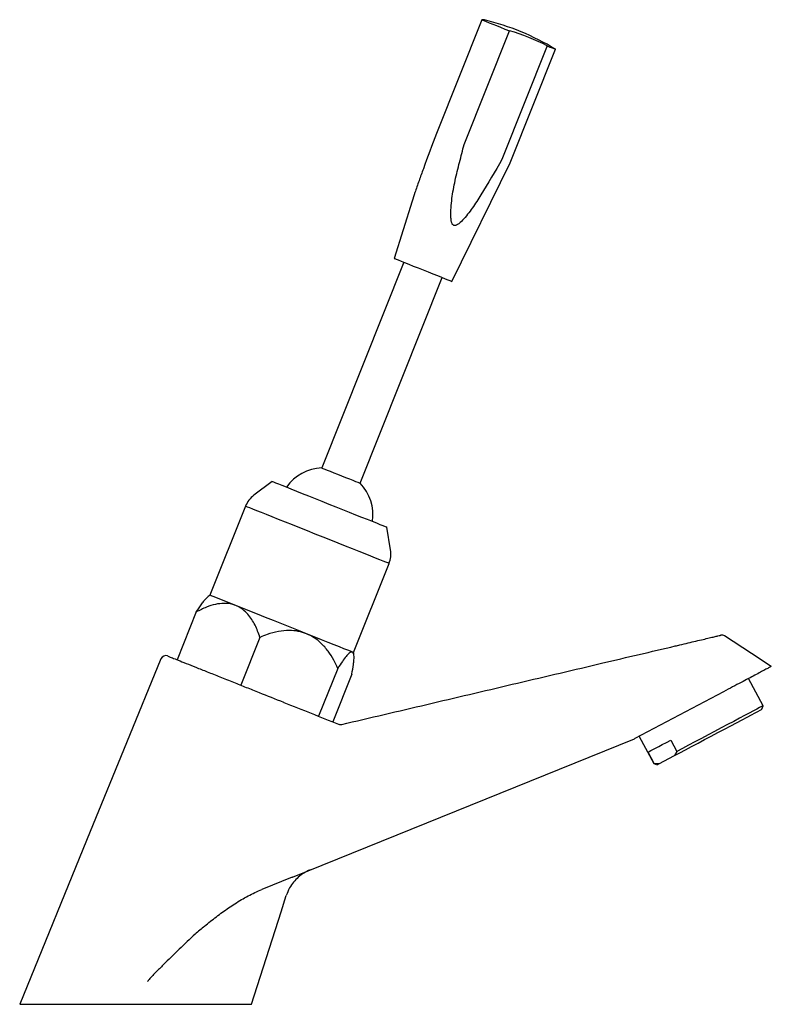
# Model space of a CAD drawing. Header units: millimetres. Extents: x 3826.183 to 3826.329, y 1906.247 to 1906.438.
import ezdxf

# ---------------------------------------------------------------- set-up
doc = ezdxf.new("R2010")
doc.units = ezdxf.units.MM
doc.layers.add('SANINDUSA', color=3, linetype='Continuous')

msp = doc.modelspace()

# ---------------------------------------------------------------- linework, layer by layer
at = {"layer": 'SANINDUSA'}
for p, q in [((3826.273168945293, 1906.438198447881), (3826.264365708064, 1906.416142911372)), ((3826.269761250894, 1906.413989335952), (3826.278564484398, 1906.43604487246)), ((3826.285911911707, 1906.433112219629), (3826.277108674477, 1906.411056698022)), ((3826.278686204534, 1906.410427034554), (3826.287489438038, 1906.432482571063)), ((3826.267344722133, 1906.387407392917), (3826.278686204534, 1906.410427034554)), ((3826.2596620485, 1906.402979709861), (3826.256199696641, 1906.391855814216)), ((3826.25805720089, 1906.391114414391), (3826.242117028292, 1906.351178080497)), ((3826.249547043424, 1906.348212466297), (3826.265487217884, 1906.388148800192)), ((3826.232462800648, 1906.348571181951), (3826.228925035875, 1906.345878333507)), ((3826.227309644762, 1906.343753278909), (3826.220409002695, 1906.32646448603)), ((3826.255464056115, 1906.33528555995), (3826.254752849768, 1906.339674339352)), ((3826.24827156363, 1906.315343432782), (3826.255172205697, 1906.33263222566)), ((3826.217758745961, 1906.323215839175), (3826.214051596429, 1906.313927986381)), ((3826.230114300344, 1906.318284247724), (3826.226407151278, 1906.30899639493)), ((3826.245213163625, 1906.312257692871), (3826.241506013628, 1906.302969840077)), ((3826.247956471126, 1906.31116272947), (3826.244249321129, 1906.301874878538)), ((3826.327791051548, 1906.304990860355), (3826.324984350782, 1906.310293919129)), ((3826.320146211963, 1906.307733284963), (3826.302933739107, 1906.298623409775)), ((3826.327583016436, 1906.304315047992), (3826.327791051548, 1906.304990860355)), ((3826.245382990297, 1906.301422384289), (3826.245418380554, 1906.301409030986)), ((3826.245820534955, 1906.301353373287), (3826.245982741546, 1906.301377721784)), ((3826.245982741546, 1906.301377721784), (3826.246961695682, 1906.30160807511)), ((3826.236427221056, 1906.271747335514), (3826.302840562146, 1906.298580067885)), ((3826.302840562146, 1906.298580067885), (3826.302933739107, 1906.298623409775)), ((3826.303772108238, 1906.299067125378), (3826.306578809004, 1906.293764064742)), ((3826.309876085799, 1906.298337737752), (3826.31104554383, 1906.296128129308)), ((3826.306669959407, 1906.293812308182), (3826.305500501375, 1906.296021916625)), ((3826.31104554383, 1906.296128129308), (3826.310621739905, 1906.295338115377)), ((3826.307561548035, 1906.293718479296), (3826.310621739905, 1906.295338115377)), ((3826.306578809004, 1906.293764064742), (3826.307254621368, 1906.293556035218)), ((3826.307561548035, 1906.293718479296), (3826.306669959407, 1906.293812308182)), ((3826.236368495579, 1906.27172360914), (3826.230482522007, 1906.269345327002)), ((3826.236368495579, 1906.27172360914), (3826.236427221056, 1906.271747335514))]:
    msp.add_line(p, q, dxfattribs=at)
at = {"layer": 'SANINDUSA', "flags": 128}
for points in [[(3826.273168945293, 1906.438198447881), (3826.273562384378, 1906.438041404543), (3826.2740541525, 1906.437845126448), (3826.274636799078, 1906.437612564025), (3826.275301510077, 1906.437347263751), (3826.276038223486, 1906.437053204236), (3826.276835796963, 1906.436734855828), (3826.277682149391, 1906.436397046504), (3826.278564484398, 1906.43604487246)], [(3826.285911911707, 1906.433112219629), (3826.286429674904, 1906.432905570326), (3826.28685104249, 1906.432737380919), (3826.287169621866, 1906.432610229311), (3826.287380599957, 1906.432526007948), (3826.287480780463, 1906.432486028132), (3826.287489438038, 1906.432482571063)], [(3826.256199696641, 1906.391855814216), (3826.256199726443, 1906.391855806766), (3826.256287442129, 1906.391820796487), (3826.256541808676, 1906.391719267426), (3826.256955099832, 1906.391554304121), (3826.257514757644, 1906.391330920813), (3826.258203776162, 1906.391055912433), (3826.259001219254, 1906.390737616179), (3826.259882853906, 1906.390385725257), (3826.260821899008, 1906.390010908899), (3826.261789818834, 1906.389624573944), (3826.262757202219, 1906.389238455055), (3826.263694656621, 1906.388864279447), (3826.264573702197, 1906.388513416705), (3826.265367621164, 1906.388196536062), (3826.266052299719, 1906.387923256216), (3826.266606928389, 1906.387701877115), (3826.267014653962, 1906.387539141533), (3826.267263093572, 1906.387439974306), (3826.267344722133, 1906.387407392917)], [(3826.242117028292, 1906.351178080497), (3826.2421548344, 1906.35116298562), (3826.24234510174, 1906.351087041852), (3826.24268776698, 1906.350950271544), (3826.243167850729, 1906.350758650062), (3826.243764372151, 1906.350520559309), (3826.244451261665, 1906.350246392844), (3826.245198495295, 1906.349948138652), (3826.245973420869, 1906.3496388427), (3826.246742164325, 1906.349332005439), (3826.247471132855, 1906.349041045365), (3826.248128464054, 1906.34877867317), (3826.248685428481, 1906.348556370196), (3826.249117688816, 1906.348383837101), (3826.24940634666, 1906.348268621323), (3826.249538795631, 1906.348215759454), (3826.249547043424, 1906.348212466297)], [(3826.232462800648, 1906.348571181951), (3826.232530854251, 1906.348544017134), (3826.232759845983, 1906.348452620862), (3826.233147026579, 1906.348298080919), (3826.233686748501, 1906.348082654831), (3826.234371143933, 1906.347809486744), (3826.235190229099, 1906.347482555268), (3826.23613206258, 1906.347106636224), (3826.237182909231, 1906.346687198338), (3826.238327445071, 1906.346230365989), (3826.239548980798, 1906.345742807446), (3826.240829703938, 1906.34523161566), (3826.242150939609, 1906.344704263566), (3826.243493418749, 1906.34416842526), (3826.244837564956, 1906.343631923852), (3826.246163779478, 1906.343102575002), (3826.247452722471, 1906.342588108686), (3826.248685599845, 1906.342096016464), (3826.249844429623, 1906.341633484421), (3826.250912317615, 1906.341207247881), (3826.251873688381, 1906.340823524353), (3826.252714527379, 1906.34048791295), (3826.253422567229, 1906.340205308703), (3826.253987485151, 1906.339979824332), (3826.254401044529, 1906.339814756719), (3826.254657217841, 1906.339712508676), (3826.254752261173, 1906.339674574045), (3826.254752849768, 1906.339674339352)], [(3826.228164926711, 1906.343411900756), (3826.227721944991, 1906.343588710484), (3826.227437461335, 1906.343702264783), (3826.227314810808, 1906.343751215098), (3826.227309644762, 1906.343753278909)], [(3826.255172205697, 1906.33263222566), (3826.255126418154, 1906.332650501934), (3826.254923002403, 1906.332731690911), (3826.254559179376, 1906.332876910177), (3826.254039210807, 1906.333084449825), (3826.25336919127, 1906.333351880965), (3826.252556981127, 1906.333676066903), (3826.251612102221, 1906.334053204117), (3826.250545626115, 1906.334478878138), (3826.249370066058, 1906.334948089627), (3826.248099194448, 1906.33545534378), (3826.246747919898, 1906.33599469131), (3826.245332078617, 1906.336559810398), (3826.243868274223, 1906.337144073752), (3826.242373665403, 1906.337740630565), (3826.240865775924, 1906.338342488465), (3826.23936228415, 1906.338942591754), (3826.237880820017, 1906.339533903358), (3826.236438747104, 1906.340109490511), (3826.235052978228, 1906.340662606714), (3826.233739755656, 1906.341186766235), (3826.232514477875, 1906.341675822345), (3826.231391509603, 1906.342124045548), (3826.230384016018, 1906.342526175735), (3826.229503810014, 1906.342877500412), (3826.228761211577, 1906.34317389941), (3826.228164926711, 1906.343411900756)], [(3826.225419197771, 1906.32446471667), (3826.224237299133, 1906.324936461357), (3826.223192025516, 1906.325353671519), (3826.222297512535, 1906.325710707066), (3826.221565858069, 1906.326002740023), (3826.22100695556, 1906.326225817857), (3826.22062836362, 1906.326376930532), (3826.22043520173, 1906.32645402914), (3826.220409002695, 1906.32646448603)], [(3826.239146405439, 1906.318985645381), (3826.23759587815, 1906.319604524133), (3826.236001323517, 1906.320240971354), (3826.234384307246, 1906.320886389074), (3826.232766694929, 1906.321532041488), (3826.23117036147, 1906.322169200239), (3826.229616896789, 1906.322789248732), (3826.22812730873, 1906.323383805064), (3826.226721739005, 1906.323944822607), (3826.225419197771, 1906.32446471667)], [(3826.248067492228, 1906.315424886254), (3826.247698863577, 1906.31557202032), (3826.247149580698, 1906.315791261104), (3826.246427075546, 1906.316079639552), (3826.245541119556, 1906.316433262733), (3826.244503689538, 1906.316847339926), (3826.243328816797, 1906.317316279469), (3826.242032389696, 1906.317833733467), (3826.240631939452, 1906.318392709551), (3826.239146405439, 1906.318985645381)], [(3826.329403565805, 1906.31263284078), (3826.325579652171, 1906.315150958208), (3826.320331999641, 1906.318606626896)], [(3826.24827156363, 1906.315343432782), (3826.248250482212, 1906.315351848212), (3826.248067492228, 1906.315424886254)], [(3826.210894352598, 1906.314120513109), (3826.204224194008, 1906.297809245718), (3826.19717870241, 1906.280580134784), (3826.18346248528, 1906.247038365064)], [(3826.310621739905, 1906.295338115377), (3826.311637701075, 1906.295875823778), (3826.312747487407, 1906.296463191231), (3826.313933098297, 1906.297090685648), (3826.315175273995, 1906.297748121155), (3826.316453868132, 1906.298424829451), (3826.317748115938, 1906.299109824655), (3826.319037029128, 1906.299791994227), (3826.320299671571, 1906.300460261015), (3826.321515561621, 1906.301103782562), (3826.322664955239, 1906.301712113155), (3826.323729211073, 1906.302275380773), (3826.324691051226, 1906.302784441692), (3826.325534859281, 1906.303231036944), (3826.326246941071, 1906.303607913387), (3826.326815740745, 1906.303908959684), (3826.327232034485, 1906.304129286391), (3826.327489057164, 1906.304265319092), (3826.327582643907, 1906.304314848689), (3826.327583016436, 1906.304315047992)], [(3826.327791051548, 1906.304990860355), (3826.327723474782, 1906.304955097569), (3826.327499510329, 1906.304836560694), (3826.327122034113, 1906.304636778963), (3826.326596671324, 1906.304358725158), (3826.32593124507, 1906.304006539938), (3826.325135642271, 1906.303585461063), (3826.324221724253, 1906.303101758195), (3826.323203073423, 1906.302562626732), (3826.322094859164, 1906.301976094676), (3826.320913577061, 1906.301350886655), (3826.319676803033, 1906.300696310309), (3826.318402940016, 1906.300022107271), (3826.317110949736, 1906.299338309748), (3826.315820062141, 1906.298655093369), (3826.314549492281, 1906.297982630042), (3826.313318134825, 1906.297330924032), (3826.312144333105, 1906.296709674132), (3826.31104554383, 1906.296128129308)], [(3826.305500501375, 1906.296021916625), (3826.305698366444, 1906.296126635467), (3826.306005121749, 1906.296288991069), (3826.306417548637, 1906.296507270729), (3826.306931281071, 1906.29677916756), (3826.307540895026, 1906.297101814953), (3826.308239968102, 1906.29747180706), (3826.309021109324, 1906.29788523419), (3826.309876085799, 1906.298337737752)], [(3826.306669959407, 1906.293812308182), (3826.306579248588, 1906.293764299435), (3826.306578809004, 1906.293764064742)], [(3826.307254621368, 1906.293556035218), (3826.307326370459, 1906.293594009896), (3826.307561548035, 1906.293718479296)], [(3826.228462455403, 1906.247038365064), (3826.234220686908, 1906.265017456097), (3826.235224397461, 1906.268151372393)]]:
    msp.add_lwpolyline(points, dxfattribs=at)
at = {"layer": 'SANINDUSA'}
for centre, radius, start, end in [((3826.273346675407, 1906.436584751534), 0.001623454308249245, 76.93118678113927, 96.28513962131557), ((3826.262442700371, 1906.391311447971), 0.0481912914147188, 58.68547244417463, 76.47427571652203), ((3826.266721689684, 1906.395703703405), 0.04204356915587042, 62.8425969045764, 73.6395557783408), ((3826.242405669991, 1906.342443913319), 0.008738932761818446, 91.89279402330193, 144.9782637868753), ((3826.243323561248, 1906.342077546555), 0.008738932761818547, 351.5039361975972, 44.58940597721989), ((3826.23195340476, 1906.341899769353), 0.005000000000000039, 127.2773434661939, 158.2411000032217), ((3826.250528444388, 1906.334485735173), 0.00500000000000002, 338.2411000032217, 9.204856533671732), ((3826.256608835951, 1906.276584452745), 0.06163153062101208, 125.969816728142, 126.383755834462), ((3826.31984434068, 1906.317730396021), 0.001000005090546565, 56.63434075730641, 103.241057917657), ((3826.187674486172, 1906.304098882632), 0.06163153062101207, 10.09821168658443, 10.51238325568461), ((3826.211819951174, 1906.313742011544), 0.0009999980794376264, 68.24096029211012, 157.7590580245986)]:
    msp.add_arc(centre, radius, start, end, dxfattribs=at)
for points, knots in [([(3826.264365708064, 1906.416142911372), (3826.263521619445, 1906.413847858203), (3826.26239130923, 1906.410774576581), (3826.261003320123, 1906.406942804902), (3826.260233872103, 1906.404802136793), (3826.259838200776, 1906.403524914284), (3826.259668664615, 1906.402977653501)], [0, 0, 0, 0, 0.5176649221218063, 0.6931996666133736, 0.8685430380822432, 1, 1, 1, 1]), ([(3826.277108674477, 1906.411056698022), (3826.275769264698, 1906.408758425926), (3826.273915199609, 1906.405577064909), (3826.271381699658, 1906.401614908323), (3826.269875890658, 1906.39966093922), (3826.268739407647, 1906.39853686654), (3826.268164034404, 1906.398252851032), (3826.267889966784, 1906.398218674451), (3826.267677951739, 1906.398280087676), (3826.267514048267, 1906.39843019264), (3826.267344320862, 1906.398731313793), (3826.267227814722, 1906.399242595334), (3826.267142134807, 1906.400859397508), (3826.267335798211, 1906.403487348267), (3826.267978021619, 1906.407012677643), (3826.268863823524, 1906.410501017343), (3826.269462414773, 1906.412827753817), (3826.269761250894, 1906.413989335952)], [0, 0, 0, 0, 0.2460452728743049, 0.3405857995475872, 0.4347962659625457, 0.4752000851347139, 0.4877417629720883, 0.4949672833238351, 0.501516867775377, 0.5088421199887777, 0.5160934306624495, 0.5344697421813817, 0.5575442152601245, 0.6674009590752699, 0.7778779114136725, 0.8891094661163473, 1, 1, 1, 1]), ([(3826.217758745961, 1906.323215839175), (3826.218117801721, 1906.323773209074), (3826.218662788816, 1906.32461920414), (3826.21931801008, 1906.325467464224), (3826.219744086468, 1906.325956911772), (3826.219965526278, 1906.326120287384), (3826.220058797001, 1906.326189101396)], [0, 0, 0, 0, 0.4146119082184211, 0.6293121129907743, 0.8438657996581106, 1, 1, 1, 1]), ([(3826.225419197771, 1906.32446471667), (3826.22505901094, 1906.324584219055), (3826.224330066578, 1906.324826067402), (3826.222995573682, 1906.324921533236), (3826.221445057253, 1906.324732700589), (3826.21962641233, 1906.324173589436), (3826.218410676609, 1906.323550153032), (3826.217758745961, 1906.323215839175)], [0, 0, 0, 0, 0.1514029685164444, 0.3064085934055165, 0.5219966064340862, 0.7436736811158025, 1, 1, 1, 1]), ([(3826.230114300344, 1906.318284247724), (3826.229824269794, 1906.319099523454), (3826.229384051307, 1906.320336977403), (3826.228540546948, 1906.32179189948), (3826.227768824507, 1906.322818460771), (3826.226829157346, 1906.323708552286), (3826.226003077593, 1906.324220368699), (3826.22550987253, 1906.324426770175), (3826.225419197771, 1906.32446471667)], [0, 0, 0, 0, 0.3027326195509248, 0.459498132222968, 0.6161564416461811, 0.7861521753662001, 0.9606845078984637, 1, 1, 1, 1]), ([(3826.239146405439, 1906.318985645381), (3826.238620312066, 1906.319160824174), (3826.237550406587, 1906.319517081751), (3826.235697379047, 1906.319658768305), (3826.233663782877, 1906.3194561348), (3826.231748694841, 1906.318947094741), (3826.230583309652, 1906.318474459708), (3826.230114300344, 1906.318284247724)], [0, 0, 0, 0, 0.1809862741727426, 0.3680681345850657, 0.6003402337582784, 0.8391569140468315, 1, 1, 1, 1]), ([(3826.245213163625, 1906.312257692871), (3826.244963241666, 1906.312803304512), (3826.244426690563, 1906.313974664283), (3826.243366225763, 1906.315649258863), (3826.242096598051, 1906.31710705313), (3826.240681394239, 1906.318263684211), (3826.239663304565, 1906.318742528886), (3826.239146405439, 1906.318985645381)], [0, 0, 0, 0, 0.1906987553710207, 0.409406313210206, 0.6328600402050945, 0.8135976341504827, 1, 1, 1, 1]), ([(3826.310740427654, 1906.316615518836), (3826.311043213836, 1906.31668676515), (3826.311898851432, 1906.316888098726), (3826.313266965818, 1906.317210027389), (3826.314796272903, 1906.317569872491), (3826.316185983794, 1906.317896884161), (3826.317398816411, 1906.318182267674), (3826.318372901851, 1906.318411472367), (3826.319084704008, 1906.318578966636), (3826.319531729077, 1906.318684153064), (3826.319587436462, 1906.318697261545), (3826.31961529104, 1906.318703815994)], [0, 0, 0, 0, 0.06183249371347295, 0.1747312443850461, 0.2876419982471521, 0.4055369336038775, 0.523457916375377, 0.6426095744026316, 0.7617826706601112, 0.8808875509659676, 0.9999999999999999, 0.9999999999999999, 0.9999999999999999, 0.9999999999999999]), ([(3826.248067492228, 1906.315424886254), (3826.24798101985, 1906.31543513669), (3826.247806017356, 1906.315455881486), (3826.24739262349, 1906.315183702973), (3826.246832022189, 1906.314599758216), (3826.246084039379, 1906.313613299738), (3826.245517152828, 1906.312730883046), (3826.245213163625, 1906.312257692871)], [0, 0, 0, 0, 0.1514029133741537, 0.3064086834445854, 0.5219965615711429, 0.7436737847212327, 1, 1, 1, 1]), ([(3826.246961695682, 1906.30160807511), (3826.252487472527, 1906.302908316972), (3826.26353902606, 1906.30550880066), (3826.280115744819, 1906.309409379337), (3826.295850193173, 1906.313111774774), (3826.306057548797, 1906.315513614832), (3826.310740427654, 1906.316615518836)], [0, 0, 0, 0, 0.2598982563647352, 0.5197965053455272, 0.7796946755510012, 1, 1, 1, 1]), ([(3826.247956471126, 1906.31116272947), (3826.248079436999, 1906.311813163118), (3826.248266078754, 1906.312800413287), (3826.248378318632, 1906.313873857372), (3826.248399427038, 1906.314583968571), (3826.24832874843, 1906.31512721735), (3826.248194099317, 1906.3153630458), (3826.248087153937, 1906.315415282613), (3826.248067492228, 1906.315424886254)], [0, 0, 0, 0, 0.3027328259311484, 0.4594981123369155, 0.6161564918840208, 0.7861522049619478, 0.9606844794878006, 1, 1, 1, 1]), ([(3826.212190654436, 1906.314670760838), (3826.212235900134, 1906.314652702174), (3826.212326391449, 1906.314616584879), (3826.213042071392, 1906.314330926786), (3826.214174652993, 1906.31387887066), (3826.215717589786, 1906.313263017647), (3826.217631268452, 1906.3124992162), (3826.219849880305, 1906.311613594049), (3826.222320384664, 1906.310627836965), (3826.224084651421, 1906.30992285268), (3826.225794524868, 1906.309241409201), (3826.227448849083, 1906.308580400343), (3826.229112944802, 1906.307916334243), (3826.229944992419, 1906.30758430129)], [0, 0, 0, 0, 0.1020431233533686, 0.2040860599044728, 0.3061317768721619, 0.4081773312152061, 0.5101723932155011, 0.6121669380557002, 0.7140519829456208, 0.8159364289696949, 0.8159844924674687, 0.9079922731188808, 1, 1, 1, 1]), ([(3826.329403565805, 1906.312632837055), (3826.329375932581, 1906.312618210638), (3826.329321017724, 1906.312589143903), (3826.32888495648, 1906.312358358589), (3826.328218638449, 1906.312005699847), (3826.327315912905, 1906.311527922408), (3826.32623453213, 1906.310955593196), (3826.324974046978, 1906.310288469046), (3826.323532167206, 1906.309525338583), (3826.32191102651, 1906.308667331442), (3826.320734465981, 1906.308044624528), (3826.320146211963, 1906.307733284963)], [0, 0, 0, 0, 0.1169948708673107, 0.2325011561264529, 0.3479814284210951, 0.4559928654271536, 0.5639717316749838, 0.6682180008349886, 0.7724383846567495, 0.8862242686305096, 1, 1, 1, 1]), ([(3826.229944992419, 1906.30758430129), (3826.231516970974, 1906.306956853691), (3826.233118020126, 1906.306317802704), (3826.238263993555, 1906.304263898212), (3826.241838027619, 1906.302837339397), (3826.245382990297, 1906.301422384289)], [0, 0, 0, 0, 0.3054808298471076, 0.3111300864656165, 1, 1, 1, 1]), ([(3826.245418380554, 1906.301409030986), (3826.245514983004, 1906.301382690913), (3826.245647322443, 1906.301346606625), (3826.245783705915, 1906.301351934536), (3826.245820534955, 1906.301353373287)], [0, 0, 0, 0, 0.7299596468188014, 1, 1, 1, 1]), ([(3826.23984633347, 1906.273128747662), (3826.239443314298, 1906.272942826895), (3826.238625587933, 1906.272565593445), (3826.237544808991, 1906.271753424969), (3826.236603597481, 1906.270775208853), (3826.235777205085, 1906.269585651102), (3826.235418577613, 1906.268655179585), (3826.235224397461, 1906.268151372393)], [0, 0, 0, 0, 0.1896435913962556, 0.3847870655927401, 0.5744307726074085, 0.7695739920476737, 1, 1, 1, 1]), ([(3826.219355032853, 1906.262225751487), (3826.219738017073, 1906.26253462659), (3826.220879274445, 1906.263455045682), (3826.222818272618, 1906.264937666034), (3826.225238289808, 1906.266603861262), (3826.227769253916, 1906.2681364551), (3826.229578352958, 1906.268942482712), (3826.230482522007, 1906.269345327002)], [0, 0, 0, 0, 0.1113098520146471, 0.3316930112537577, 0.5520127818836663, 0.7761006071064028, 1, 1, 1, 1]), ([(3826.219355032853, 1906.262225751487), (3826.219048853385, 1906.261973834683), (3826.218432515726, 1906.261466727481), (3826.217835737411, 1906.260934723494), (3826.217535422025, 1906.260667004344)], [0, 0, 0, 0, 0.4967722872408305, 1, 1, 1, 1]), ([(3826.217535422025, 1906.260667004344), (3826.216481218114, 1906.259693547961), (3826.214372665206, 1906.257746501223), (3826.211870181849, 1906.255195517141), (3826.209835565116, 1906.253221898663), (3826.208825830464, 1906.252178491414), (3826.208348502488, 1906.25155910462), (3826.20830002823, 1906.251482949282), (3826.208282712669, 1906.251441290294), (3826.208279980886, 1906.251434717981)], [0, 0, 0, 0, 0.3289925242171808, 0.6580303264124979, 0.8189054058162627, 0.9794503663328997, 0.9896564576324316, 0.9983681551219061, 1, 1, 1, 1]), ([(3826.18346248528, 1906.247038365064), (3826.18349100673, 1906.247038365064), (3826.183548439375, 1906.247038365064), (3826.184084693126, 1906.247038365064), (3826.185138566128, 1906.247038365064), (3826.186904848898, 1906.247038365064), (3826.189227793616, 1906.247038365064), (3826.192003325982, 1906.247038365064), (3826.195202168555, 1906.247038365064), (3826.19867655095, 1906.247038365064), (3826.202390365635, 1906.247038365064), (3826.20617139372, 1906.247038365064), (3826.209980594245, 1906.247038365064), (3826.213641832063, 1906.247038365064), (3826.21711741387, 1906.247038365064), (3826.220247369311, 1906.247038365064), (3826.222996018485, 1906.247038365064), (3826.225247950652, 1906.247038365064), (3826.226934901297, 1906.247038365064), (3826.227802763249, 1906.247038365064), (3826.22802228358, 1906.247038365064), (3826.228048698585, 1906.247038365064)], [0, 0, 0, 0, 0.03913759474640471, 0.07881000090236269, 0.1350740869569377, 0.1929700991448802, 0.2492264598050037, 0.307113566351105, 0.3633813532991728, 0.4212811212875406, 0.4775492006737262, 0.5354496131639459, 0.5917063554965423, 0.6495939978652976, 0.7058575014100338, 0.7637524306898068, 0.8200220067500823, 0.877923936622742, 0.9341864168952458, 0.9920806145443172, 1, 1, 1, 1]), ([(3826.228048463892, 1906.247038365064), (3826.228157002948, 1906.247038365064), (3826.228405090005, 1906.247038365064), (3826.228462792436, 1906.247038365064), (3826.22846245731, 1906.247038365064), (3826.228462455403, 1906.247038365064)], [0, 0, 0, 0, 0.4361000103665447, 0.9967911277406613, 1, 1, 1, 1])]:
    msp.add_open_spline(points, degree=3, knots=knots, dxfattribs=at)

doc.saveas('drawing.dxf')
